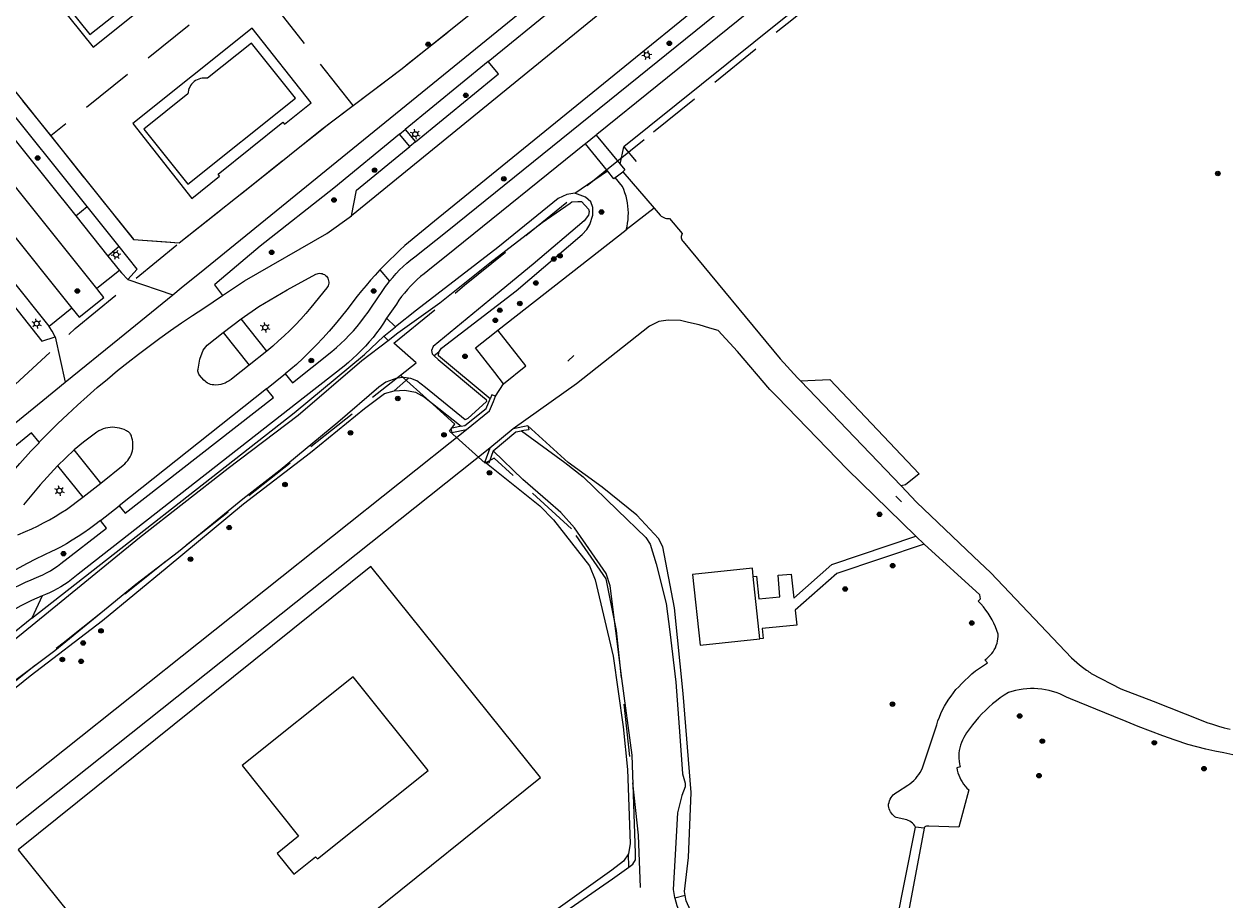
# Model space of a CAD drawing. Header units: metres. Extents: x 89872 to 94585, y 463299 to 469000.
# Tile 148 of 230: x 91577 to 91722, y 465368 to 465474. Entities that reach past the tile are written whole.
import ezdxf
from ezdxf.enums import TextEntityAlignment as Align

# ---------------------------------------------------------------- set-up
doc = ezdxf.new("R2010")
doc.units = ezdxf.units.M
doc.linetypes.add('HIDDEN', pattern=[9.525, 6.35, -3.175])
doc.layers.get('0').update_dxf_attribs({"linetype": 'CONTINUOUS'})
for name, color, linetype, lineweight in [('B-WE-GR-BEPLANTING_CULTUUR-G', 251, 'CONTINUOUS', 13), ('B-WE-GR-BOOM-S', 251, 'CONTINUOUS', 13), ('B-WE-IE-TERREINAFSCHEIDING-G', 251, 'CONTINUOUS', 13), ('B-WE-IE-TERREINAFSCHEIDING_KUNSTMATIG_MUUR-G', 251, 'CONTINUOUS', 13), ('B-WE-KL-ET_LS_OV_LICHTMAST-S', 251, 'CONTINUOUS', 13), ('B-WE-OG-TOPOGRAFIE_BEBOUWING-GV', 251, 'CONTINUOUS', 13), ('B-WE-OG-TOPOGRAFIE_BEBOUWING_LUIFEL-GV', 251, 'CONTINUOUS', 13), ('B-WE-OG-TOPOGRAFIE_HUISNUMMER-T25', 251, 'CONTINUOUS', 13), ('B-WE-OG-TOPOGRAFIE_STRAATNAAM-T18', 251, 'CONTINUOUS', 13), ('B-WE-OG-TOPOGRAFIE_WATER-GV', 251, 'CONTINUOUS', 13), ('B-WE-VH-VERHARDING-GV', 251, 'CONTINUOUS', 13), ('Percelen', 10, 'HIDDEN', 25)]:
    doc.layers.add(name, color=color, linetype=linetype, lineweight=lineweight)
doc.styles.get("Standard").update_dxf_attribs({"font": 'isocp.shx'})

# ---------------------------------------------------------------- blocks, each defined once
blk = doc.blocks.new('Q_LICHTMAST')
for points in [[(-0.26, 0.15), (-0.52, 0.3)], [(0, 0.3), (0, 0.6)], [(0.26, 0.15), (0.52, 0.3)], [(-0.26, -0.15), (-0.52, -0.3)], [(0, -0.3), (0, -0.6)], [(0.26, -0.15), (0.52, -0.3)]]:
    blk.add_lwpolyline(points)
blk.add_circle((0, 0), 0.3)
blk = doc.blocks.new('Q_BOOM')
for radius in [0.27, 0.18, 0.09]:
    blk.add_circle((0, 0), radius)

msp = doc.modelspace()

# ---------------------------------------------------------------- linework, layer by layer
at = {"layer": 'B-WE-GR-BEPLANTING_CULTUUR-G'}
for p, q in [((91648.78, 465456.95), (91649.24, 465459.03)), ((91643.35, 465453.46), (91647.28, 465456.12)), ((91619.85, 465444.2), (91621, 465442.82)), ((91621.73, 465437.32), (91620.65, 465438.36)), ((91620.31, 465436.19), (91621.73, 465437.32)), ((91620.82, 465435.69), (91620.31, 465436.19)), ((91626.94, 465434.26), (91626.38, 465433.84)), ((91621.57, 465429.63), (91623.29, 465431.16)), ((91579.15, 465404.9), (91577.88, 465402.19)), ((91649.85, 465372.2), (91649.79, 465373.8)), ((91656.63, 465368.77), (91655.37, 465368.46))]:
    msp.add_line(p, q, dxfattribs=at)
for points in [[(91691.82, 465493), (91667.94, 465474.08), (91649.24, 465459.03)], [(91620.65, 465438.36), (91620.26, 465437.76), (91619.86, 465437.18), (91619.44, 465436.62), (91619.01, 465436.06), (91618.56, 465435.52), (91618.09, 465434.99), (91617.6, 465434.48), (91617.1, 465433.98), (91616.59, 465433.5), (91616.06, 465433.03), (91615.52, 465432.58), (91610.96, 465429.02)], [(91577.88, 465402.19), (91609.5, 465426.96), (91617.97, 465434.01), (91620.31, 465436.19)], [(91610.96, 465429.02), (91583.47, 465407.52), (91583.08, 465407.18), (91582.67, 465406.86), (91582.26, 465406.55), (91581.83, 465406.26), (91581.39, 465405.99), (91580.94, 465405.73), (91580.49, 465405.49), (91580.02, 465405.26), (91579.55, 465405.05), (91579.15, 465404.9)]]:
    msp.add_lwpolyline(points, dxfattribs=at)
at = {"layer": 'B-WE-IE-TERREINAFSCHEIDING-G'}
for p, q in [((91632.64, 465427.5), (91633.12, 465428.66)), ((91637.67, 465425.41), (91635.89, 465425.05)), ((91633.07, 465422.69), (91632.49, 465421.05))]:
    msp.add_line(p, q, dxfattribs=at)
for points in [[(91633.78, 465428.96), (91633.31, 465429.15), (91633.12, 465428.66)], [(91629.65, 465425.35), (91630.06, 465425.43), (91632.64, 465427.5)], [(91629.65, 465425.35), (91628.39, 465425.09), (91628.49, 465424.6), (91630.28, 465424.97)], [(91637.67, 465425.41), (91637.77, 465424.92), (91636.92, 465424.78)], [(91633.5, 465422.39), (91632.96, 465420.88), (91632.49, 465421.05)]]:
    msp.add_lwpolyline(points, dxfattribs=at)
at = {"layer": 'B-WE-IE-TERREINAFSCHEIDING_KUNSTMATIG_MUUR-G'}
msp.add_line((91649.24, 465459.03), (91650.73, 465457.27), dxfattribs=at)
at = {"layer": 'B-WE-OG-TOPOGRAFIE_BEBOUWING-GV'}
for p, q in [((91665.64, 465399.71), (91664.84, 465407.24)), ((91596.7, 465348.86), (91639.19, 465383.01))]:
    msp.add_line(p, q, dxfattribs=at)
for points in [[(91639.19, 465383.01), (91618.75, 465408.44), (91576.26, 465374.28), (91596.7, 465348.86)], [(91664.84, 465407.24), (91664.73, 465408.24), (91657.53, 465407.47), (91658.44, 465398.94), (91665.64, 465399.71)], [(91607.44, 465373.85), (91609.45, 465371.33), (91612.09, 465373.44), (91612.31, 465373.18), (91625.64, 465383.83), (91616.61, 465395.13), (91603.23, 465384.44)], [(91603.23, 465384.44), (91610.04, 465375.92), (91607.44, 465373.85)]]:
    msp.add_lwpolyline(points, dxfattribs=at)
at = {"layer": 'B-WE-OG-TOPOGRAFIE_BEBOUWING_LUIFEL-GV'}
msp.add_line((91609.67, 465464.91), (91604.36, 465471.55), dxfattribs=at)
for points in [[(91578.18, 465479.94), (91585.27, 465471.03), (91599.64, 465482.55), (91592.48, 465491.43), (91578.18, 465479.94)], [(91579.57, 465479.21), (91584.88, 465472.58), (91590.37, 465476.97), (91590.57, 465476.94), (91590.77, 465476.92), (91590.97, 465476.94), (91591.17, 465476.97), (91591.37, 465477.02), (91591.56, 465477.1), (91591.73, 465477.2), (91591.9, 465477.32), (91592.05, 465477.45), (91592.18, 465477.6), (91592.3, 465477.77), (91592.39, 465477.94), (91592.47, 465478.13), (91592.52, 465478.33), (91592.56, 465478.53), (91592.57, 465478.73), (91597.85, 465482.95), (91592.53, 465489.59)], [(91600.52, 465455.5), (91600.33, 465455.74), (91608.14, 465461.99), (91608.33, 465461.75), (91611.57, 465464.35), (91604.43, 465473.32), (91590.07, 465461.83), (91597.16, 465452.82), (91600.52, 465455.5)], [(91604.36, 465471.55), (91599.05, 465467.3), (91598.84, 465467.33), (91598.62, 465467.33), (91598.41, 465467.31), (91598.2, 465467.27), (91598, 465467.21), (91597.81, 465467.12), (91597.62, 465467.02), (91597.45, 465466.9), (91597.29, 465466.76), (91597.15, 465466.6), (91597.02, 465466.43), (91596.92, 465466.24), (91596.83, 465466.05), (91596.77, 465465.85), (91596.72, 465465.64), (91596.7, 465465.43), (91591.39, 465461.18), (91596.69, 465454.52), (91609.67, 465464.91)]]:
    msp.add_lwpolyline(points, dxfattribs=at)
at = {"layer": 'B-WE-OG-TOPOGRAFIE_STRAATNAAM-T18'}
for p, q in [((91642.48, 465433.21), (91643.23, 465433.86)), ((91682, 465416.93), (91682.71, 465416.23))]:
    msp.add_line(p, q, dxfattribs=at)
at = {"layer": 'B-WE-OG-TOPOGRAFIE_WATER-GV'}
msp.add_line((91626.38, 465433.84), (91626.85, 465433.38), dxfattribs=at)
for points in [[(91620.82, 465435.69), (91622.02, 465436.62), (91627.08, 465440.23), (91633.1, 465445.04), (91639.38, 465449.9), (91642.76, 465452.23), (91642.98, 465452.4), (91643.69, 465452.44), (91644.14, 465452.46), (91644.99, 465451.53), (91645.06, 465451.25), (91644.97, 465450.8), (91644.44, 465450.13), (91638.32, 465444.87)], [(91643.35, 465453.46), (91642.35, 465453.29), (91641.33, 465452.8), (91634.04, 465446.9), (91624.25, 465439.33), (91621.73, 465437.32)], [(91626.94, 465434.26), (91627.26, 465434.78), (91636.26, 465441.69), (91644.2, 465448.46), (91644.78, 465449.05), (91645.16, 465449.67), (91645.5, 465450.8), (91645.5, 465451.73), (91645.25, 465452.4), (91644.61, 465452.97), (91643.35, 465453.46)], [(91638.32, 465444.87), (91633.07, 465440.6), (91626.26, 465434.98), (91626.07, 465434.48), (91626.14, 465434.08), (91626.38, 465433.84)], [(91534.61, 465365.8), (91541.11, 465371.39), (91547.2, 465376.16), (91552.62, 465381.28), (91553.7, 465382.2), (91563.01, 465389.66), (91572.66, 465397.12), (91581.42, 465404.2), (91590.88, 465411.94), (91601.55, 465420.29), (91610, 465426.68), (91617.67, 465433.27), (91620.82, 465435.69)], [(91626.85, 465433.38), (91632.19, 465428.93), (91632.64, 465428.57), (91632.69, 465428.33), (91630.44, 465426.3), (91630.11, 465426.14), (91625.33, 465430.02), (91624.31, 465430.83), (91623.58, 465431.12), (91623.29, 465431.16)], [(91633.12, 465428.66), (91626.92, 465433.85), (91626.94, 465434.26)], [(91623.29, 465431.16), (91622.72, 465431.24), (91621.87, 465431.13), (91620.56, 465430.66), (91619.7, 465430.07), (91614.75, 465425.8), (91607.83, 465420.06), (91603.31, 465416.57), (91595.55, 465410.2), (91590.44, 465406.26), (91580.65, 465398.28)], [(91530.03, 465357.97), (91530.89, 465358.08), (91532.01, 465358.64), (91533.61, 465359.82), (91535.73, 465362.37), (91542.03, 465367.54), (91550.32, 465373.81), (91556.55, 465378.74), (91565.53, 465385.8), (91572.18, 465390.83), (91577.69, 465395.24), (91586.41, 465401.94), (91594.19, 465408.36), (91603.42, 465415.99), (91611.49, 465422.18), (91617.97, 465427.49), (91620.38, 465429.28), (91621.57, 465429.63)], [(91621.57, 465429.63), (91622.85, 465429.69), (91624.13, 465429.45), (91625.2, 465428.87), (91629.65, 465425.35)], [(91633.5, 465422.39), (91636.21, 465424.66), (91636.92, 465424.78)], [(91636.92, 465424.78), (91642.11, 465420.98), (91644.35, 465419.23), (91648.47, 465415.22), (91651.89, 465411.92), (91652.41, 465411.15), (91653.14, 465408.77), (91654.34, 465403.99), (91654.78, 465400.58)], [(91657.35, 465381.2), (91656.39, 465393.11), (91655.33, 465403.44), (91653.93, 465410.79), (91653.41, 465411.82), (91650.79, 465414.64), (91646.62, 465417.99), (91642.53, 465420.98), (91637.67, 465425.41)], [(91650.25, 465385.68), (91648.99, 465394.94), (91647.58, 465406.09), (91647.12, 465407.59), (91643.3, 465413.11), (91641.64, 465414.95), (91640.08, 465416.33), (91637.06, 465418.92), (91633.5, 465422.39)], [(91632.49, 465421.05), (91639.12, 465415.77), (91640.75, 465414.08), (91645.1, 465408.51), (91645.8, 465406.84), (91647.96, 465397.61), (91649.17, 465389.12), (91649.66, 465383.98), (91649.99, 465375.06), (91649.79, 465373.8)], [(91577.88, 465402.19), (91572.31, 465397.72), (91560.61, 465388.57), (91552.73, 465382.1), (91542.51, 465373.46), (91536.85, 465368.91), (91531.42, 465364.23), (91528.39, 465361.54), (91528.1, 465360.97), (91528.05, 465360.35), (91528.52, 465359.35), (91529.35, 465358.28), (91530.03, 465357.97)], [(91654.78, 465400.58), (91655.5, 465394.5), (91655.99, 465388), (91656.29, 465383.44), (91656.48, 465382.89), (91656.64, 465382.32), (91656.64, 465381.87), (91656.23, 465380.85), (91655.72, 465378.74), (91655.38, 465372.98), (91655.17, 465369.49), (91655.35, 465368.54), (91655.37, 465368.46)], [(91580.65, 465398.28), (91575.04, 465394.06), (91566.77, 465387.24), (91561.57, 465383.42), (91555.82, 465378.82), (91550.56, 465374.97), (91544.83, 465370.42), (91540.6, 465366.78)], [(91649.85, 465372.2), (91650.33, 465372.54), (91650.65, 465373.06), (91650.65, 465373.87), (91650.25, 465385.68)], [(91656.63, 465368.77), (91656.54, 465369.27), (91657.04, 465373.36), (91657.35, 465381.2)], [(91649.79, 465373.8), (91649.19, 465372.93), (91647.78, 465371.84), (91639.91, 465366.21), (91635.03, 465362.12), (91627.61, 465356.77), (91620.92, 465351.34)], [(91608.07, 465338.47), (91608.63, 465341.69), (91612.16, 465344.57), (91618.8, 465349.48), (91623.41, 465352.99), (91628.21, 465356.76), (91633.34, 465360.25), (91636.61, 465363.13), (91643.29, 465367.61), (91647.88, 465370.79), (91649.85, 465372.2)], [(91655.37, 465368.46), (91655.63, 465367.56), (91655.93, 465366.78), (91656.36, 465366.2), (91658.06, 465364.82), (91658.32, 465364.27), (91658.53, 465362.79), (91658.51, 465351.24), (91658.51, 465348.29), (91658.68, 465347.53), (91659.07, 465346.55), (91659.25, 465344.87), (91659.86, 465338.8), (91659.58, 465335.95), (91659.31, 465330.6), (91659.18, 465329.54)], [(91659.33, 465329.55), (91659.95, 465330.53), (91660.36, 465330.98), (91660.57, 465331.67), (91660.96, 465335.92), (91660.97, 465343.03), (91660.74, 465347.86), (91659.61, 465362.6), (91659.34, 465364.07), (91658.65, 465365.24), (91657.26, 465366.96), (91656.75, 465368.15), (91656.63, 465368.77)]]:
    msp.add_lwpolyline(points, dxfattribs=at)
at = {"layer": 'B-WE-VH-VERHARDING-GV'}
for p, q in [((91676.91, 465500), (91616.4, 465450.73)), ((91632.88, 465469.34), (91640.88, 465475.85)), ((91584.55, 465451.83), (91567.53, 465473.1)), ((91566.14, 465471.98), (91583.18, 465450.7)), ((91632.88, 465469.34), (91622.9, 465461.11)), ((91622.22, 465460.57), (91622.9, 465461.11)), ((91622.9, 465461.11), (91624.13, 465459.62)), ((91623.45, 465459.06), (91622.22, 465460.57)), ((91624.13, 465459.62), (91623.45, 465459.06)), ((91645.9, 465460.45), (91644.6, 465459.41)), ((91647.28, 465456.12), (91644.6, 465459.41)), ((91645.9, 465460.45), (91648.78, 465456.95)), ((91649.11, 465456.03), (91652.88, 465451.65)), ((91583.18, 465450.7), (91584.55, 465451.83)), ((91583.18, 465450.7), (91587.06, 465445.86)), ((91588.42, 465447.01), (91584.55, 465451.83)), ((91652.88, 465451.65), (91649.52, 465449.02)), ((91634.04, 465436.92), (91649.52, 465449.02)), ((91588.42, 465447.01), (91587.06, 465445.86)), ((91590.58, 465444.27), (91588.42, 465447.01)), ((91587.06, 465445.86), (91588.46, 465444.12)), ((91588.46, 465444.12), (91585.71, 465441.94)), ((91589.44, 465443.05), (91590.58, 465444.27)), ((91573.97, 465442.08), (91579.11, 465435.6)), ((91589.44, 465443.05), (91594.87, 465441.19)), ((91582.72, 465439.57), (91579.99, 465437.38)), ((91600.93, 465436.66), (91603.13, 465438.31)), ((91606.22, 465434.4), (91603.13, 465438.31)), ((91600.93, 465436.66), (91604.07, 465432.71)), ((91632.87, 465435.99), (91634.04, 465436.92)), ((91579.11, 465435.6), (91580.72, 465436.14)), ((91580.72, 465436.14), (91581.91, 465430.66)), ((91606.22, 465434.4), (91604.07, 465432.71)), ((91634.74, 465430.45), (91633.71, 465431.81)), ((91608.44, 465431.68), (91609.29, 465430.59)), ((91633.78, 465428.96), (91634.74, 465430.45)), ((91670.18, 465431.2), (91670.51, 465430.84)), ((91670.51, 465430.84), (91674.05, 465431)), ((91670.51, 465430.84), (91682.65, 465418.17)), ((91606.19, 465429.87), (91588.41, 465415.74)), ((91630.28, 465424.97), (91633.06, 465427.19)), ((91551.65, 465362.39), (91630.28, 465424.97)), ((91635.89, 465425.05), (91633.07, 465422.69)), ((91633.07, 465422.69), (91553.95, 465359.75)), ((91582.99, 465422.5), (91580.98, 465420.59)), ((91586.19, 465418.47), (91582.99, 465422.5)), ((91580.98, 465420.59), (91584.04, 465416.78)), ((91584.04, 465416.78), (91586.19, 465418.47)), ((91586.15, 465413.97), (91588.41, 465415.74)), ((91685.43, 465411.13), (91684.44, 465412.08)), ((91685.42, 465376.89), (91684.39, 465377.02))]:
    msp.add_line(p, q, dxfattribs=at)
for points in [[(91598.73, 465444.33), (91614.64, 465457.26), (91667.15, 465500), (91686.03, 465515.36), (91761.46, 465574.04), (91762.36, 465574.73), (91763.24, 465575.43), (91764.11, 465576.14), (91764.96, 465576.88), (91765.81, 465577.62), (91766.64, 465578.38), (91767.46, 465579.16)], [(91719.13, 465524.84), (91708.57, 465516.54), (91692.88, 465504.13), (91687.8, 465500), (91681.05, 465494.53), (91626.86, 465450.45), (91622.86, 465447.13), (91622.24, 465446.57), (91621.62, 465445.99), (91621.02, 465445.41), (91620.43, 465444.81), (91619.85, 465444.2)], [(91621, 465442.82), (91621.38, 465443.3), (91621.79, 465443.75), (91622.21, 465444.19), (91622.65, 465444.61), (91623.1, 465445.02), (91623.58, 465445.41), (91624.06, 465445.77), (91627.95, 465448.86), (91691.21, 465500), (91710.22, 465515.37), (91720.28, 465523.4)], [(91594.1, 465447.56), (91595.65, 465447.44), (91607.08, 465456.55), (91612.86, 465461.16), (91622.38, 465468.36), (91661.86, 465500), (91686.51, 465519.74)], [(91689.6, 465495.75), (91645.97, 465460.51), (91645.9, 465460.45)], [(91585.71, 465441.94), (91561.14, 465472.65), (91546.7, 465490.71), (91546.57, 465490.86), (91546.42, 465491), (91546.26, 465491.12), (91546.09, 465491.22), (91545.91, 465491.31), (91545.72, 465491.37), (91545.52, 465491.42), (91545.32, 465491.44), (91545.12, 465491.45), (91544.92, 465491.43), (91544.72, 465491.39), (91544.53, 465491.33), (91544.35, 465491.25), (91544.17, 465491.15), (91544, 465491.04)], [(91544, 465491.04), (91543.85, 465490.91), (91543.72, 465490.76), (91543.6, 465490.6), (91543.49, 465490.42), (91543.41, 465490.24), (91543.35, 465490.05), (91543.3, 465489.85), (91543.28, 465489.65), (91543.28, 465489.45), (91543.3, 465489.25), (91543.34, 465489.05), (91543.4, 465488.86), (91543.48, 465488.68), (91543.58, 465488.5), (91543.7, 465488.34), (91558.2, 465470.22), (91582.72, 465439.57)], [(91570.83, 465472.02), (91590.14, 465447.87), (91594.1, 465447.56)], [(91624.13, 465459.62), (91634.12, 465467.82), (91632.88, 465469.34)], [(91622.22, 465460.57), (91614.28, 465454.05), (91605.42, 465447.07), (91600.21, 465442.66)], [(91644.6, 465459.41), (91644.48, 465459.31), (91628.85, 465446.71), (91625.61, 465444.08), (91625.17, 465443.74), (91624.74, 465443.39), (91624.32, 465443.02), (91623.92, 465442.64), (91623.53, 465442.25), (91623.16, 465441.84), (91622.8, 465441.41), (91622.46, 465440.98), (91622.14, 465440.53), (91621.82, 465440.07), (91620.65, 465438.36)], [(91616.4, 465450.73), (91617, 465453.8), (91623.45, 465459.06)], [(91648.78, 465456.95), (91649.34, 465456.27), (91649.11, 465456.03)], [(91648.21, 465455.35), (91648.04, 465455.19), (91647.28, 465456.12)], [(91648.21, 465455.35), (91648.46, 465455.54), (91649.11, 465456.03)], [(91649.52, 465449.02), (91649.62, 465449.42), (91649.7, 465449.83), (91649.75, 465450.24), (91649.78, 465450.65), (91649.79, 465451.06), (91649.77, 465451.47), (91649.74, 465451.88), (91649.68, 465452.29), (91649.6, 465452.69), (91649.5, 465453.09), (91649.37, 465453.48), (91649.23, 465453.87), (91649.06, 465454.25), (91648.21, 465455.35)], [(91600.87, 465441.11), (91603.52, 465442.86), (91613.45, 465448.6), (91616.4, 465450.73)], [(91652.88, 465451.65), (91653.61, 465450.79), (91653.75, 465450.67), (91653.9, 465450.58), (91654.06, 465450.5), (91654.23, 465450.44), (91654.4, 465450.41), (91654.57, 465450.4), (91654.75, 465450.41), (91656.27, 465448.59), (91656.21, 465448.47), (91656.17, 465448.35), (91656.16, 465448.21), (91656.16, 465448.08), (91656.18, 465447.95), (91656.23, 465447.83), (91656.3, 465447.72), (91656.38, 465447.61), (91668.07, 465433.49), (91670.18, 465431.2)], [(91588.46, 465444.12), (91588.69, 465443.84), (91589.44, 465443.05)], [(91594.87, 465441.19), (91595.88, 465442.02), (91598.73, 465444.33)], [(91603.13, 465438.31), (91605.26, 465439.77), (91608.68, 465441.79), (91612.12, 465443.69), (91612.26, 465443.74), (91612.41, 465443.78), (91612.57, 465443.79), (91612.72, 465443.78), (91612.87, 465443.75), (91613.02, 465443.7), (91613.16, 465443.63), (91613.28, 465443.54), (91613.39, 465443.43), (91613.49, 465443.31), (91613.57, 465443.18), (91613.62, 465443.04), (91613.66, 465442.89), (91613.68, 465442.73), (91613.67, 465442.58), (91613.64, 465442.43), (91613.59, 465442.28), (91613.52, 465442.14), (91613.43, 465442.02), (91611.53, 465439.66), (91610.92, 465438.95), (91610.29, 465438.26), (91609.65, 465437.58), (91608.99, 465436.91), (91608.32, 465436.26), (91607.63, 465435.63), (91606.93, 465435.01), (91606.22, 465434.4)], [(91619.85, 465444.2), (91619.28, 465443.58), (91618.72, 465442.96), (91618.17, 465442.32), (91617.63, 465441.67), (91617.11, 465441.02), (91615.86, 465439.4), (91615.16, 465438.52), (91614.44, 465437.66), (91613.71, 465436.81), (91612.95, 465435.97), (91612.18, 465435.15), (91611.4, 465434.34), (91610.6, 465433.56), (91609.78, 465432.78), (91608.44, 465431.68)], [(91579.99, 465437.38), (91579.96, 465437.42), (91575.35, 465443.21)], [(91600.21, 465442.66), (91599.9, 465442.4), (91600.87, 465441.11)], [(91609.29, 465430.59), (91614.06, 465434.37), (91614.61, 465434.83), (91615.14, 465435.31), (91615.65, 465435.81), (91616.15, 465436.32), (91616.64, 465436.85), (91617.11, 465437.39), (91617.56, 465437.95), (91618, 465438.52), (91618.41, 465439.1), (91618.82, 465439.69), (91620.2, 465441.73), (91620.36, 465441.95), (91620.51, 465442.18), (91620.67, 465442.4), (91620.83, 465442.61), (91621, 465442.82)], [(91578.77, 465423.42), (91579.9, 465424.56), (91581.04, 465425.68), (91582.2, 465426.78), (91583.38, 465427.87), (91584.57, 465428.95), (91585.78, 465430), (91587, 465431.04), (91588.23, 465432.06), (91589.48, 465433.07), (91590.75, 465434.05), (91592.02, 465435.02), (91593.32, 465435.97), (91594.62, 465436.9), (91595.94, 465437.81), (91597.27, 465438.71), (91598.61, 465439.58), (91600.87, 465441.11)], [(91581.91, 465430.66), (91588.46, 465435.96), (91594.87, 465441.19)], [(91582.72, 465439.57), (91583.58, 465438.5), (91586.57, 465440.86), (91585.83, 465441.78), (91585.71, 465441.94)], [(91667.73, 465428.88), (91666.85, 465429.78), (91662.93, 465434.37), (91660.59, 465436.89), (91659.59, 465437.17), (91658.32, 465437.58), (91657.04, 465437.84), (91656.05, 465438.09), (91654.57, 465438.14), (91653.44, 465437.99), (91652.32, 465437.43), (91643.52, 465430.48), (91635.89, 465425.05)], [(91580.72, 465436.14), (91580.35, 465436.83), (91579.99, 465437.38)], [(91604.07, 465432.71), (91602.14, 465431.18), (91601.92, 465431), (91601.69, 465430.83), (91601.45, 465430.69), (91601.19, 465430.56), (91600.92, 465430.46), (91600.65, 465430.38), (91600.37, 465430.32), (91600.08, 465430.29), (91599.83, 465430.33), (91599.63, 465430.35), (91599.44, 465430.4), (91599.26, 465430.47), (91599.08, 465430.55), (91598.91, 465430.65), (91598.76, 465430.77), (91598.62, 465430.91), (91598.11, 465431.51), (91598.03, 465431.61), (91597.96, 465431.73), (91597.92, 465431.85), (91597.9, 465431.98), (91597.9, 465432.11), (91597.92, 465432.24), (91598.14, 465433.43), (91598.54, 465434.5), (91599.01, 465435.11), (91600.93, 465436.66)], [(91634.74, 465430.45), (91637.41, 465432.62), (91634.04, 465436.92)], [(91633.71, 465431.81), (91631.36, 465434.82), (91632.87, 465435.99)], [(91452.1, 465330.02), (91453.17, 465330.58), (91454.23, 465331.16), (91455.29, 465331.75), (91456.33, 465332.37), (91457.37, 465332.99), (91458.39, 465333.64), (91459.41, 465334.29), (91460.41, 465334.97), (91462.28, 465336.28), (91465.58, 465338.84), (91500, 465365.78), (91557.38, 465410.69), (91579.2, 465428.46), (91581.91, 465430.66)], [(91606.19, 465429.87), (91608.27, 465431.54), (91608.44, 465431.68)], [(91674.05, 465431), (91684.85, 465419.61), (91683.17, 465418.28), (91682.65, 465418.17)], [(91588.41, 465415.74), (91589.13, 465414.85), (91607.03, 465428.83), (91606.19, 465429.87)], [(91633.06, 465427.19), (91633.52, 465428.33), (91633.78, 465428.96)], [(91684.44, 465412.08), (91676.16, 465420.19), (91667.73, 465428.88)], [(91586.19, 465418.47), (91588.88, 465420.64), (91589.09, 465420.81), (91589.27, 465421), (91589.45, 465421.2), (91589.6, 465421.42), (91589.73, 465421.65), (91589.85, 465421.89), (91589.94, 465422.14), (91590.01, 465422.39), (91590.06, 465422.65), (91590.08, 465422.92), (91590.08, 465423.19), (91590.06, 465423.45), (91590.02, 465423.71), (91589.95, 465423.97), (91589.89, 465424.15), (91589.85, 465424.27), (91589.8, 465424.39), (91589.73, 465424.49), (91589.64, 465424.58), (91589.53, 465424.66), (91589.42, 465424.71), (91589.28, 465424.81), (91589.02, 465424.94), (91588.75, 465425.04), (91588.47, 465425.12), (91588.19, 465425.17), (91587.91, 465425.21), (91587.62, 465425.22), (91587.33, 465425.2), (91587.05, 465425.16), (91586.77, 465425.1), (91586.49, 465425.02), (91586.23, 465424.91), (91585.97, 465424.78), (91585.73, 465424.63), (91584.12, 465423.44), (91582.99, 465422.5)], [(91578.77, 465423.42), (91577.83, 465424.54), (91558.47, 465408.7), (91561.62, 465406.5)], [(91561.62, 465406.5), (91567.3, 465411.12), (91568.95, 465412.71), (91569.8, 465413.51), (91570.64, 465414.33), (91571.46, 465415.17), (91572.27, 465416.02), (91573.06, 465416.88), (91573.83, 465417.76), (91575.13, 465419.33), (91576.43, 465420.85), (91577.78, 465422.33), (91578.8, 465423.38), (91578.77, 465423.42)], [(91580.98, 465420.59), (91578.91, 465418.27), (91576.9, 465415.89)], [(91682.65, 465418.17), (91684.53, 465416.21), (91691.37, 465409.65), (91693.48, 465407.66), (91703.18, 465397.44), (91703.5, 465397.15), (91703.82, 465396.86), (91704.16, 465396.58), (91704.5, 465396.31), (91704.85, 465396.05)], [(91576.22, 465412.27), (91577.14, 465412.64), (91577.87, 465412.97), (91578.59, 465413.32), (91579.31, 465413.69), (91580.01, 465414.07), (91580.7, 465414.47), (91581.38, 465414.89), (91582.05, 465415.33), (91584.04, 465416.78)], [(91586.15, 465413.97), (91585.5, 465413.47), (91584.83, 465412.98), (91584.16, 465412.5), (91583.47, 465412.05), (91582.77, 465411.61), (91582.06, 465411.19), (91581.34, 465410.78), (91580.61, 465410.4), (91580.36, 465410.28), (91579.34, 465409.8), (91578.33, 465409.31), (91577.33, 465408.79), (91576.35, 465408.26), (91575.37, 465407.71), (91574.4, 465407.13)], [(91575.18, 465405.55), (91575.82, 465405.89), (91576.47, 465406.23), (91577.13, 465406.54), (91577.8, 465406.84), (91578.47, 465407.11), (91578.75, 465407.22), (91579.22, 465407.43), (91579.67, 465407.66), (91580.12, 465407.92), (91580.55, 465408.19), (91580.97, 465408.48), (91581.38, 465408.79), (91586.87, 465413.07), (91586.15, 465413.97)], [(91664.84, 465407.24), (91665.23, 465407.28), (91665.5, 465404.53), (91668.05, 465404.79), (91667.83, 465407.4), (91669.4, 465407.5), (91669.74, 465404.64), (91674.32, 465408.67), (91684.44, 465412.08)], [(91685.43, 465411.13), (91674.92, 465407.58), (91669.9, 465403.18), (91670.09, 465401.36), (91665.9, 465400.95), (91666.04, 465399.76), (91665.64, 465399.71)], [(91685.11, 465383.89), (91685.24, 465384.17), (91686.95, 465389.36), (91687.1, 465389.82), (91687.27, 465390.28), (91687.46, 465390.72), (91687.66, 465391.16), (91687.89, 465391.6), (91688.13, 465392.02), (91688.39, 465392.43), (91688.67, 465392.82), (91688.96, 465393.21), (91689.27, 465393.59), (91689.6, 465393.95), (91689.94, 465394.29), (91690.34, 465394.71), (91690.76, 465395.1), (91691.19, 465395.48), (91691.64, 465395.84), (91692.1, 465396.19), (91692.58, 465396.51), (91693.06, 465396.81), (91692.75, 465397.19), (91692.98, 465397.35), (91693.19, 465397.53), (91693.39, 465397.73), (91693.58, 465397.94), (91693.74, 465398.17), (91693.89, 465398.41), (91694.02, 465398.65), (91694.13, 465398.91), (91694.22, 465399.18), (91694.29, 465399.45), (91694.33, 465399.73), (91694.36, 465400.01), (91694.36, 465400.29), (91694.2, 465400.73), (91694.03, 465401.16), (91693.84, 465401.59), (91693.62, 465402.01), (91693.39, 465402.41), (91693.14, 465402.81), (91692.87, 465403.19), (91692.58, 465403.56), (91692.28, 465403.92), (91691.96, 465404.26), (91692.22, 465404.54), (91692.16, 465405.02), (91685.43, 465411.13)], [(91579.15, 465404.9), (91578.49, 465404.62), (91577.84, 465404.33), (91577.19, 465404.02), (91576.56, 465403.69), (91575.94, 465403.34), (91575.32, 465402.97), (91574.72, 465402.59), (91574.13, 465402.19), (91573.56, 465401.77), (91522.39, 465361.67)], [(91704.85, 465396.05), (91704.99, 465395.95), (91705.14, 465395.84), (91705.28, 465395.74), (91705.43, 465395.65), (91705.58, 465395.55), (91709.12, 465393.67), (91713.02, 465392.22), (91718.82, 465389.9), (91719.5, 465389.65), (91720.19, 465389.41), (91720.89, 465389.2), (91721.59, 465389), (91722.3, 465388.83)], [(91703.07, 465392.5), (91702.59, 465392.7), (91702.19, 465392.9), (91701.77, 465393.08), (91701.35, 465393.23), (91700.92, 465393.37), (91700.48, 465393.48), (91700.04, 465393.57), (91699.6, 465393.64), (91699.15, 465393.69), (91698.7, 465393.71), (91698.24, 465393.71), (91697.79, 465393.69), (91697.35, 465393.64), (91696.9, 465393.57), (91696.46, 465393.48), (91696.02, 465393.37), (91695.59, 465393.24), (91695.09, 465392.92), (91694.61, 465392.59), (91694.14, 465392.24), (91693.68, 465391.87), (91693.24, 465391.48), (91692.81, 465391.08), (91692.39, 465390.67), (91691.99, 465390.23), (91691.61, 465389.79), (91691.24, 465389.33), (91690.89, 465388.86), (91690.55, 465388.37), (91690.37, 465388.1), (91690.2, 465387.82), (91690.05, 465387.52), (91689.92, 465387.22), (91689.82, 465386.9), (91689.73, 465386.59), (91689.67, 465386.26), (91689.63, 465385.94), (91689.61, 465385.61), (91689.62, 465385.28), (91689.65, 465384.95), (91689.7, 465384.62), (91689.77, 465384.3), (91689.36, 465384.17), (91689.42, 465383.87), (91689.5, 465383.57), (91689.6, 465383.28), (91689.72, 465383), (91689.86, 465382.72), (91690.01, 465382.46), (91690.19, 465382.2), (91690.37, 465381.96), (91690.58, 465381.73), (91690.8, 465381.52), (91689.63, 465377.03), (91685.98, 465377.12), (91685.89, 465377.15), (91685.79, 465377.15), (91685.7, 465377.13), (91685.61, 465377.1), (91685.53, 465377.04), (91685.47, 465376.97), (91685.42, 465376.89)], [(91722.65, 465385.75), (91721.55, 465385.96), (91720.46, 465386.19), (91719.37, 465386.43), (91718.29, 465386.7), (91717.21, 465386.99), (91715.7, 465387.5), (91714.21, 465388.03), (91712.72, 465388.59), (91711.23, 465389.16), (91709.76, 465389.75), (91708.29, 465390.36), (91703.07, 465392.5)], [(91684.39, 465377.02), (91684.29, 465377.19), (91684.17, 465377.35), (91684.03, 465377.5), (91683.88, 465377.63), (91683.71, 465377.73), (91683.52, 465377.82), (91683.33, 465377.89), (91682.05, 465378.16), (91681.89, 465378.27), (91681.74, 465378.4), (91681.6, 465378.54), (91681.48, 465378.69), (91681.38, 465378.86), (91681.29, 465379.03), (91681.22, 465379.21), (91681.17, 465379.4), (91681.13, 465379.59), (91681.15, 465379.8), (91681.2, 465380), (91681.26, 465380.2), (91681.35, 465380.39), (91681.45, 465380.57), (91681.57, 465380.74), (91681.71, 465380.9), (91681.87, 465381.04), (91682.03, 465381.17), (91682.21, 465381.27), (91683.46, 465382.07), (91683.72, 465382.25), (91683.96, 465382.44), (91684.19, 465382.65), (91684.41, 465382.87), (91684.61, 465383.11), (91684.79, 465383.36), (91684.96, 465383.62), (91685.11, 465383.89)], [(91682, 465365.07), (91684.39, 465377.02)], [(91685.42, 465376.89), (91683.17, 465364.87)]]:
    msp.add_lwpolyline(points, dxfattribs=at)
at = {"layer": 'Percelen'}
msp.add_line((91604.29, 465479.66), (91580.17, 465460.34), dxfattribs=at)
for points in [[(91622.34, 465431.51), (91624.21, 465432.99), (91621.53, 465435.38), (91630.04, 465442.34), (91646.76, 465455.93), (91652.82, 465460.83), (91669.67, 465474.52), (91683.79, 465486.03), (91698.12, 465497.61), (91705.37, 465503.19), (91717.91, 465512.76), (91733.05, 465524.11), (91744.32, 465532.82), (91751.5, 465538.2), (91767.82, 465551.3), (91791.9, 465570.44), (91816.56, 465605.15), (91817.14, 465612.89)], [(91591.71, 465495.34), (91591.35, 465495.05), (91587.54, 465492), (91583.05, 465488.38), (91580.3, 465486.19), (91571.49, 465479.08), (91570.83, 465472.02), (91580.17, 465460.34)], [(91616.61, 465464), (91608.26, 465474.66), (91604.29, 465479.66)], [(91616.61, 465464), (91623.05, 465468.91), (91633.6, 465477.35)], [(91595.65, 465447.44), (91612.65, 465460.98), (91613.54, 465461.67), (91616.61, 465464)], [(91580.17, 465460.34), (91590.14, 465447.87), (91595.65, 465447.44)], [(91575.4, 465429.92), (91583.12, 465437.13), (91595.65, 465447.44)], [(91480.93, 465318.98), (91513.81, 465345.11), (91581.65, 465399.24), (91622.34, 465431.51)], [(91651.67, 465360.22), (91650.99, 465376.06), (91648.34, 465400.74), (91647.12, 465406.94), (91642.92, 465412.99), (91633.62, 465421.49), (91632.52, 465420.88), (91628.24, 465424.76), (91628.87, 465425.61), (91625.8, 465428.39), (91622.34, 465431.51)]]:
    msp.add_lwpolyline(points, dxfattribs=at)

# ---------------------------------------------------------------- block references
at = {"layer": 'B-WE-GR-BOOM-S'}
for p, rotation in [((91625.66, 465471.4), 38.69924574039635), ((91654.72, 465471.51), 38.95055849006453), ((91630.19, 465465.24), 39.3742376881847), ((91578.6, 465457.69), 128.6850739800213), ((91619.2, 465456.23), 39.223062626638), ((91634.78, 465455.17), 38.95055849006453), ((91720.83, 465455.81), 120.697643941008), ((91614.3, 465452.63), 38.19515305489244), ((91646.55, 465451.18), 89.75277055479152), ((91606.79, 465446.31), 29.99578298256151), ((91640.8, 465445.51), 40.43520830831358), ((91641.54, 465445.89), 40.43520830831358), ((91583.38, 465441.66), 128.6632270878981), ((91619.09, 465441.65), 55.72970923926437), ((91638.64, 465442.61), 40.43520830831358), ((91636.71, 465440.14), 38.02967433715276), ((91634.29, 465439.33), 37.52118749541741), ((91633.75, 465438.11), 38.02967433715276), ((91611.57, 465433.28), 38.37178880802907), ((91630.1, 465433.77), 128.0526954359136), ((91622, 465428.7), 2.855723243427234), ((91616.3, 465424.56), 39.37175946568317), ((91627.57, 465424.31), 11.49499571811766), ((91633.04, 465419.74), 141.5016294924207), ((91608.4, 465418.33), 37.44591348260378), ((91680.05, 465414.72), 135.5626303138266), ((91601.68, 465413.13), 39.59302291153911), ((91581.71, 465409.98), 37.98332043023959), ((91597.02, 465409.32), 39.59302291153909), ((91681.64, 465408.54), 18.62115373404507), ((91675.91, 465405.72), 41.23676148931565), ((91691.17, 465401.62), 125.0822812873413), ((91586.22, 465400.69), 37.54857020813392), ((91584.08, 465399.21), 37.54857020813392), ((91581.57, 465397.23), 37.54857020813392), ((91583.83, 465397), 37.54857020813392), ((91681.62, 465391.85), 72.12492696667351), ((91696.95, 465390.41), 14.37508552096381), ((91699.67, 465387.38), 153.9465046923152), ((91713.17, 465387.19), 159.7056738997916), ((91719.16, 465384.07), 167.1707218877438), ((91699.27, 465383.22), 75.38848093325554)]:
    msp.add_blockref('Q_BOOM', p, dxfattribs=dict(at, rotation=rotation))
at = {"layer": 'B-WE-KL-ET_LS_OV_LICHTMAST-S'}
for p, rotation in [((91652.01, 465470.1), 39.12851239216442), ((91624.1, 465460.56), 129.3687291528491), ((91588.04, 465446.02), 40.27818836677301), ((91578.47, 465437.72), 128.4845096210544), ((91606.02, 465437.26), 128.366733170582), ((91581.21, 465417.57), 128.7512677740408)]:
    msp.add_blockref('Q_LICHTMAST', p, dxfattribs=dict(at, rotation=rotation))

# ---------------------------------------------------------------- texts
at = {"layer": 'B-WE-OG-TOPOGRAFIE_HUISNUMMER-T25'}
for s, rotation, p in [('16A', 38.7, (91601.62, 465461.67)), ('11', 6.1, (91662.3, 465407.47)), ('3', 38.8, (91599.07, 465389.41))]:
    msp.add_text(s, height=0.0025, rotation=rotation, dxfattribs=at).set_placement(p, align=Align.MIDDLE)
at = {"layer": 'B-WE-OG-TOPOGRAFIE_STRAATNAAM-T18'}
for s, rotation, p in [('Wielewaallaan', 40.9057, (91642.48, 465433.21)), ('Kasteellaan', 315.5673, (91682, 465416.93))]:
    msp.add_text(s, height=0.005, rotation=rotation, dxfattribs=at).set_placement(p, align=Align.MIDDLE)

doc.saveas('drawing.dxf')
